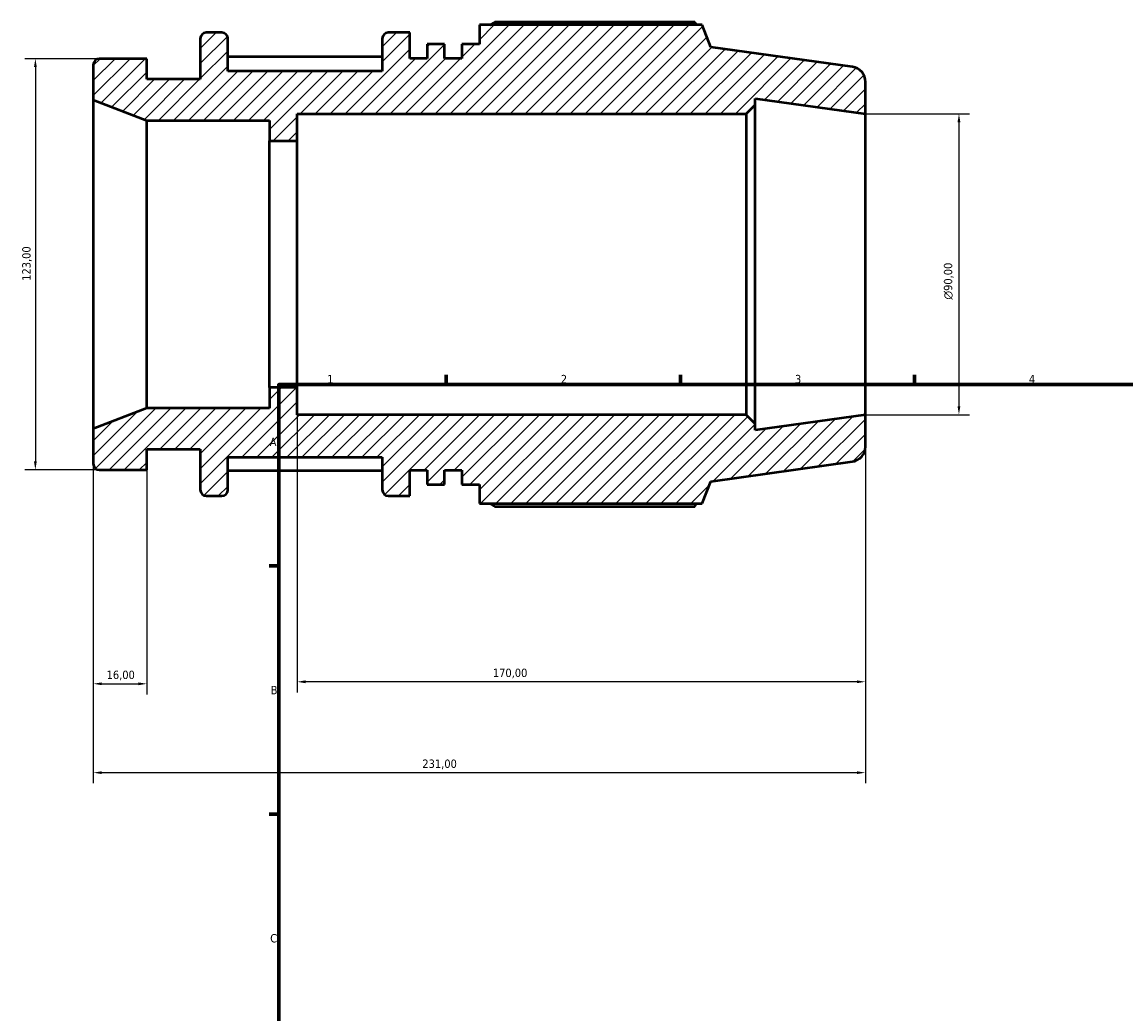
# Model space of a CAD drawing. Header units: millimetres. Extents: x -57 to 921, y -48 to 704.
# Tile 2 of 6: x -57 to 273, y 386 to 682. Entities that reach past the tile are written whole.
import ezdxf

# ---------------------------------------------------------------- set-up
doc = ezdxf.new("R2010")
doc.units = ezdxf.units.MM
for name, color, linetype, lineweight in [('Border (ISO)', 7, 'Continuous', 70), ('Dimension (ISO)', 7, 'Continuous', 25), ('Hatch (ISO)', 7, 'Continuous', 18), ('Visible (ISO)', 7, 'Continuous', 50)]:
    doc.layers.add(name, color=color, linetype=linetype, lineweight=lineweight)
doc.styles.add('Note Text (ISO)', font='tahoma.ttf')
doc.dimstyles.new('Default (ISO)', dxfattribs={"dimtxt": 2.5, "dimasz": 2.5, "dimexe": 3.175, "dimexo": 0, "dimgap": 0.762, "dimtad": 1, "dimrnd": 1e-08, "dimzin": 0, "dimtxsty": 'Note Text (ISO)', "dimcen": 0.09, "dimdle": 10, "dimclrd": 256, "dimclre": 256, "dimclrt": 232, "dimazin": 0, "dimtfac": 1.40208, "dimtmove": 0, "dimatfit": 3, "dimfxl": 1, "dimtolj": 1, "dimtzin": 0, "dimlwd": -1, "dimlwe": -1, "dimarcsym": 0})

# ---------------------------------------------------------------- blocks, each defined once
blk = doc.blocks.new('Borders Default Border')
at = {"layer": 'Border (ISO)'}
for p, q in [((70.08, 574), (70.08, 576.9)), ((140.17, 574), (140.17, 576.9)), ((210.25, 574), (210.25, 576.9)), ((20, 519.75), (17.1, 519.75)), ((20, 445.5), (17.1, 445.5))]:
    blk.add_line(p, q, dxfattribs=at)
at = {"layer": 'Border (ISO)', "flags": 128}
blk.add_lwpolyline([(20, 20), (20, 574), (821, 574), (821, 20), (20, 20)], dxfattribs=at)
at = {"layer": 'Border (ISO)', "color": 232, "true_color": 0xca0064, "char_height": 2.5, "attachment_point": 7, "style": 'Note Text (ISO)'}
for s, insert in [('1', (34.48, 574.4)), ('2', (104.37, 574.4)), ('3', (174.43, 574.35)), ('4', (244.42, 574.4)), ('A', (17.29, 555.62)), ('B', (17.59, 481.37)), ('C', (17.43, 407.08))]:
    blk.add_mtext(s, dxfattribs=dict(at, insert=insert))
blk = doc.blocks.new('*D7')
at = {"layer": 'Defpoints', "color": 0, "transparency": 16777216}
for p in [(195.5, 655), (195.5, 565), (223.5, 565)]:
    blk.add_point(p, dxfattribs=at)
at = {"layer": 'Dimension (ISO)', "transparency": 16777216}
for p, q in [((195.5, 655), (226.68, 655)), ((223.5, 652.5), (223.5, 567.5)), ((195.5, 565), (226.68, 565))]:
    blk.add_line(p, q, dxfattribs=at)
for points in [[(223.08, 652.5), (223.92, 652.5), (223.5, 655)], [(223.08, 567.5), (223.92, 567.5), (223.5, 565)]]:
    blk.add_solid(points, dxfattribs=at)
at = {"layer": 'Dimension (ISO)', "color": 232, "true_color": 0xca0064, "transparency": 16777216, "insert": (218.98, 599.44), "char_height": 2.5, "attachment_point": 1, "rotation": 90, "style": 'Note Text (ISO)'}
blk.add_mtext('\\A1;\\fAIGDT|b0|i0;\\H2.5000;\\ln\\fTahoma|b0|i0;\\H2.5000;90,00', dxfattribs=at)
blk = doc.blocks.new('*D9')
at = {"layer": 'Defpoints', "color": 0, "transparency": 16777216}
for p in [(25.5, 573.1), (195.5, 565), (25.5, 485.1)]:
    blk.add_point(p, dxfattribs=at)
at = {"layer": 'Dimension (ISO)', "transparency": 16777216}
for p, q in [((25.5, 573.1), (25.5, 481.93)), ((195.5, 565), (195.5, 481.93)), ((193, 485.1), (28, 485.1))]:
    blk.add_line(p, q, dxfattribs=at)
for points in [[(28, 485.52), (28, 484.68), (25.5, 485.1)], [(193, 485.52), (193, 484.68), (195.5, 485.1)]]:
    blk.add_solid(points, dxfattribs=at)
at = {"layer": 'Dimension (ISO)', "color": 232, "true_color": 0xca0064, "transparency": 16777216, "insert": (84.05, 489.03), "char_height": 2.5, "attachment_point": 1, "style": 'Note Text (ISO)'}
blk.add_mtext('\\A1;170,00', dxfattribs=at)
blk = doc.blocks.new('*D10')
at = {"layer": 'Defpoints', "color": 0, "transparency": 16777216}
for p in [(-35.5, 560.8), (-19.5, 548.5), (-19.5, 484.5)]:
    blk.add_point(p, dxfattribs=at)
at = {"layer": 'Dimension (ISO)', "transparency": 16777216}
for p, q in [((-35.5, 560.8), (-35.5, 481.32)), ((-19.5, 548.5), (-19.5, 481.32)), ((-33, 484.5), (-22, 484.5))]:
    blk.add_line(p, q, dxfattribs=at)
for points in [[(-33, 484.92), (-33, 484.08), (-35.5, 484.5)], [(-22, 484.92), (-22, 484.08), (-19.5, 484.5)]]:
    blk.add_solid(points, dxfattribs=at)
at = {"layer": 'Dimension (ISO)', "color": 232, "true_color": 0xca0064, "transparency": 16777216, "insert": (-31.52, 488.43), "char_height": 2.5, "attachment_point": 1, "style": 'Note Text (ISO)'}
blk.add_mtext('\\A1;16,00', dxfattribs=at)
blk = doc.blocks.new('*D11')
at = {"layer": 'Defpoints', "color": 0, "transparency": 16777216}
for p in [(-33.7, 671.5), (-52.83, 548.5), (-33.7, 548.5)]:
    blk.add_point(p, dxfattribs=at)
at = {"layer": 'Dimension (ISO)', "transparency": 16777216}
for p, q in [((-33.7, 671.5), (-56.01, 671.5)), ((-52.83, 669), (-52.83, 551)), ((-33.7, 548.5), (-56.01, 548.5))]:
    blk.add_line(p, q, dxfattribs=at)
for points in [[(-53.25, 669), (-52.42, 669), (-52.83, 671.5)], [(-53.25, 551), (-52.42, 551), (-52.83, 548.5)]]:
    blk.add_solid(points, dxfattribs=at)
at = {"layer": 'Dimension (ISO)', "color": 232, "true_color": 0xca0064, "transparency": 16777216, "insert": (-56.77, 605.05), "char_height": 2.5, "attachment_point": 1, "rotation": 90, "style": 'Note Text (ISO)'}
blk.add_mtext('\\A1;123,00', dxfattribs=at)
blk = doc.blocks.new('*D12')
at = {"layer": 'Defpoints', "color": 0, "transparency": 16777216}
for p in [(195.5, 565), (-35.5, 560.8), (-35.5, 457.91)]:
    blk.add_point(p, dxfattribs=at)
at = {"layer": 'Dimension (ISO)', "transparency": 16777216}
for p, q in [((195.5, 565), (195.5, 454.73)), ((-35.5, 560.8), (-35.5, 454.73)), ((193, 457.91), (-33, 457.91))]:
    blk.add_line(p, q, dxfattribs=at)
for points in [[(-33, 458.32), (-33, 457.49), (-35.5, 457.91)], [(193, 458.32), (193, 457.49), (195.5, 457.91)]]:
    blk.add_solid(points, dxfattribs=at)
at = {"layer": 'Dimension (ISO)', "color": 232, "true_color": 0xca0064, "transparency": 16777216, "insert": (62.95, 461.84), "char_height": 2.5, "attachment_point": 1, "style": 'Note Text (ISO)'}
blk.add_mtext('\\A1;231,00', dxfattribs=at)

msp = doc.modelspace()

# ---------------------------------------------------------------- hatches: boundary and pattern name
at = {"layer": 'Hatch (ISO)'}
h = msp.add_hatch(dxfattribs=at)
h.set_pattern_fill('ANSI31', color=256, scale=25.4, style=0)
h.set_pattern_definition([(45, (0, 0), (-2.245064, 2.245064), [])])
edge = h.paths.add_edge_path()
edge.add_ellipse((191, 555.412), major_axis=(0.626, -4.456), ratio=1, start_angle=0, end_angle=82)
edge.add_line((195.5, 555.412), (195.5, 565))
edge.add_line((195.5, 565), (162.5, 560.362))
edge.add_line((162.5, 560.362), (162.5, 562.3))
edge.add_line((162.5, 562.3), (159.8, 565))
edge.add_line((159.8, 565), (25.5, 565))
edge.add_line((25.5, 565), (25.5, 573.1))
edge.add_line((25.5, 573.1), (17.25, 573.1))
edge.add_line((17.25, 573.1), (17.25, 566.95))
edge.add_line((17.25, 566.95), (-19.5, 566.95))
edge.add_line((-19.5, 566.95), (-35.5, 560.8))
edge.add_line((-35.5, 560.8), (-35.5, 550.3))
edge.add_ellipse((-33.7, 550.3), major_axis=(-1.8, 0), ratio=1, start_angle=0, end_angle=90)
edge.add_line((-33.7, 548.5), (-19.5, 548.5))
edge.add_line((-19.5, 548.5), (-19.5, 554.65))
edge.add_line((-19.5, 554.65), (-3.5, 554.65))
edge.add_line((-3.5, 554.65), (-3.5, 542.5))
edge.add_ellipse((-1.7, 542.5), major_axis=(-1.8, 0), ratio=1, start_angle=0, end_angle=90)
edge.add_line((-1.7, 540.7), (2.95, 540.7))
edge.add_ellipse((2.95, 542.5), major_axis=(0, -1.8), ratio=1, start_angle=0, end_angle=90)
edge.add_line((4.75, 542.5), (4.75, 552.25))
edge.add_line((4.75, 552.25), (50.95, 552.25))
edge.add_line((50.95, 552.25), (50.95, 542.5))
edge.add_ellipse((52.75, 542.5), major_axis=(-1.8, 0), ratio=1, start_angle=0, end_angle=90)
edge.add_line((52.75, 540.7), (59.2, 540.7))
edge.add_line((59.2, 540.7), (59.2, 548.4))
edge.add_line((59.2, 548.4), (64.4, 548.4))
edge.add_line((64.4, 548.4), (64.4, 544.165))
edge.add_line((64.4, 544.165), (69.6, 544.165))
edge.add_line((69.6, 544.165), (69.6, 548.4))
edge.add_line((69.6, 548.4), (74.8, 548.4))
edge.add_line((74.8, 548.4), (74.8, 544.165))
edge.add_line((74.8, 544.165), (80, 544.165))
edge.add_line((80, 544.165), (80, 538.39))
edge.add_line((80, 538.39), (146.627, 538.39))
edge.add_line((146.627, 538.39), (149.3, 545.007))
edge.add_line((149.3, 545.007), (191.626, 550.956))
edge = h.paths.add_edge_path()
edge.add_ellipse((191, 664.588), major_axis=(4.5, 0), ratio=1, start_angle=0, end_angle=82)
edge.add_line((191.626, 669.044), (149.3, 674.993))
edge.add_line((149.3, 674.993), (146.627, 681.61))
edge.add_line((146.627, 681.61), (80, 681.61))
edge.add_line((80, 681.61), (80, 675.835))
edge.add_line((80, 675.835), (74.8, 675.835))
edge.add_line((74.8, 675.835), (74.8, 671.6))
edge.add_line((74.8, 671.6), (69.6, 671.6))
edge.add_line((69.6, 671.6), (69.6, 675.835))
edge.add_line((69.6, 675.835), (64.4, 675.835))
edge.add_line((64.4, 675.835), (64.4, 671.6))
edge.add_line((64.4, 671.6), (59.2, 671.6))
edge.add_line((59.2, 671.6), (59.2, 679.3))
edge.add_line((59.2, 679.3), (52.75, 679.3))
edge.add_ellipse((52.75, 677.5), major_axis=(0, 1.8), ratio=1, start_angle=0, end_angle=90)
edge.add_line((50.95, 677.5), (50.95, 667.75))
edge.add_line((50.95, 667.75), (4.75, 667.75))
edge.add_line((4.75, 667.75), (4.75, 677.5))
edge.add_ellipse((2.95, 677.5), major_axis=(1.8, 0), ratio=1, start_angle=0, end_angle=90)
edge.add_line((2.95, 679.3), (-1.7, 679.3))
edge.add_ellipse((-1.7, 677.5), major_axis=(0, 1.8), ratio=1, start_angle=0, end_angle=90)
edge.add_line((-3.5, 677.5), (-3.5, 665.35))
edge.add_line((-3.5, 665.35), (-19.5, 665.35))
edge.add_line((-19.5, 665.35), (-19.5, 671.5))
edge.add_line((-19.5, 671.5), (-33.7, 671.5))
edge.add_ellipse((-33.7, 669.7), major_axis=(0, 1.8), ratio=1, start_angle=0, end_angle=90)
edge.add_line((-35.5, 669.7), (-35.5, 659.2))
edge.add_line((-35.5, 659.2), (-19.5, 653.05))
edge.add_line((-19.5, 653.05), (17.25, 653.05))
edge.add_line((17.25, 653.05), (17.25, 646.9))
edge.add_line((17.25, 646.9), (25.5, 646.9))
edge.add_line((25.5, 646.9), (25.5, 655))
edge.add_line((25.5, 655), (159.8, 655))
edge.add_line((159.8, 655), (162.5, 657.7))
edge.add_line((162.5, 657.7), (162.5, 659.638))
edge.add_line((162.5, 659.638), (195.5, 655))
edge.add_line((195.5, 655), (195.5, 664.588))

# ---------------------------------------------------------------- linework, layer by layer
at = {"layer": 'Visible (ISO)'}
for p, q in [((146.627, 681.61), (80, 681.61)), ((80, 681.61), (80, 675.835)), ((144.449, 682.451), (84.62, 682.451)), ((149.3, 674.993), (146.627, 681.61)), ((-3.5, 677.5), (-3.5, 665.35)), ((2.95, 679.3), (-1.7, 679.3)), ((4.75, 667.75), (4.75, 677.5)), ((50.95, 677.5), (50.95, 667.75)), ((59.2, 679.3), (52.75, 679.3)), ((59.2, 671.6), (59.2, 679.3)), ((69.6, 675.835), (64.4, 675.835)), ((64.4, 675.835), (64.4, 671.6)), ((69.6, 671.6), (69.6, 675.835)), ((80, 675.835), (74.8, 675.835)), ((74.8, 675.835), (74.8, 671.6)), ((191.626, 669.044), (149.3, 674.993)), ((-19.5, 671.5), (-33.7, 671.5)), ((-19.5, 665.35), (-19.5, 671.5)), ((50.95, 672.011), (4.75, 672.011)), ((64.4, 671.6), (59.2, 671.6)), ((74.8, 671.6), (69.6, 671.6)), ((-35.5, 669.7), (-35.5, 659.2)), ((50.95, 667.75), (4.75, 667.75)), ((-3.5, 665.35), (-19.5, 665.35)), ((195.5, 655), (195.5, 664.588)), ((-35.5, 659.2), (-19.5, 653.05)), ((-35.5, 659.2), (-35.5, 560.8)), ((159.8, 655), (162.5, 657.7)), ((162.5, 657.7), (162.5, 659.638)), ((162.5, 659.638), (195.5, 655)), ((162.5, 562.3), (162.5, 657.7)), ((25.5, 646.9), (25.5, 655)), ((25.5, 655), (159.8, 655)), ((159.8, 655), (159.8, 565)), ((195.5, 565), (195.5, 655)), ((-19.5, 653.05), (17.25, 653.05)), ((-19.5, 566.95), (-19.5, 653.05)), ((17.25, 653.05), (17.25, 646.9)), ((17.25, 646.9), (25.5, 646.9)), ((17.25, 573.1), (17.25, 646.9)), ((25.5, 573.1), (25.5, 646.9)), ((25.5, 573.1), (17.25, 573.1)), ((17.25, 573.1), (17.25, 566.95)), ((25.5, 565), (25.5, 573.1)), ((-19.5, 566.95), (-35.5, 560.8)), ((17.25, 566.95), (-19.5, 566.95)), ((159.8, 565), (25.5, 565)), ((162.5, 562.3), (159.8, 565)), ((195.5, 565), (162.5, 560.362)), ((195.5, 555.412), (195.5, 565)), ((162.5, 560.362), (162.5, 562.3)), ((-35.5, 560.8), (-35.5, 550.3)), ((-19.5, 548.5), (-19.5, 554.65)), ((-19.5, 554.65), (-3.5, 554.65)), ((-3.5, 554.65), (-3.5, 542.5)), ((4.75, 542.5), (4.75, 552.25)), ((4.75, 552.25), (50.95, 552.25)), ((50.95, 552.25), (50.95, 542.5)), ((-33.7, 548.5), (-19.5, 548.5)), ((4.75, 548.317), (50.95, 548.317)), ((59.2, 540.7), (59.2, 548.4)), ((59.2, 548.4), (64.4, 548.4)), ((64.4, 548.4), (64.4, 544.165)), ((69.6, 544.165), (69.6, 548.4)), ((69.6, 548.4), (74.8, 548.4)), ((74.8, 548.4), (74.8, 544.165)), ((149.3, 545.007), (191.626, 550.956)), ((146.627, 538.39), (149.3, 545.007)), ((64.4, 544.165), (69.6, 544.165)), ((74.8, 544.165), (80, 544.165)), ((80, 544.165), (80, 538.39)), ((-1.7, 540.7), (2.95, 540.7)), ((52.75, 540.7), (59.2, 540.7)), ((80, 538.39), (146.627, 538.39)), ((84.62, 537.549), (144.449, 537.549))]:
    msp.add_line(p, q, dxfattribs=at)
for centre, radius, start, end in [((-1.7, 677.5), 1.8, 90, 180), ((2.95, 677.5), 1.8, 0, 90), ((52.75, 677.5), 1.8, 90, 180), ((-33.7, 669.7), 1.8, 90, 180), ((191, 664.588), 4.5, 0, 82), ((191, 555.412), 4.5, 278, 0), ((-33.7, 550.3), 1.8, 180, 270), ((-1.7, 542.5), 1.8, 180, 270), ((2.95, 542.5), 1.8, 270, 0), ((52.75, 542.5), 1.8, 180, 270)]:
    msp.add_arc(centre, radius, start, end, dxfattribs=at)
for points, weights in [([(83.278, 681.61), (83.938, 682.027), (84.62, 682.451)], [1.01125770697, 1.01325204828, 1.01509990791]), ([(144.991, 681.61), (144.725, 682.027), (144.449, 682.451)], [1.00141513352, 1.00078145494, 1]), ([(84.62, 537.549), (83.938, 537.973), (83.278, 538.39)], [1.01509990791, 1.01325204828, 1.01125770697]), ([(144.449, 537.549), (144.725, 537.973), (144.991, 538.39)], [1, 1.00078145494, 1.00141513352])]:
    msp.add_rational_spline(points, weights, degree=2, dxfattribs=at)

# ---------------------------------------------------------------- block references
msp.add_blockref('Borders Default Border', (0, 0))

# ---------------------------------------------------------------- dimensions: what is measured, and where the dimension line sits
at = {"layer": 'Dimension (ISO)'}
for base, p1, p2, angle, picture, middle in [((-52.833, 548.5), (-33.7, 671.5), (-33.7, 548.5), 90, '*D11', (-52.833, 610)), ((25.5, 485.1), (195.5, 565), (25.5, 573.1), 180, '*D9', (89, 485.1)), ((-19.5, 484.5), (-35.5, 560.8), (-19.5, 548.5), 180, '*D10', (-27.5, 484.5))]:
    dim = msp.add_linear_dim(base=base, p1=p1, p2=p2, angle=angle, dimstyle='Default (ISO)', override={"dimdec": 2, "dimtp": 0, "dimtm": 0, "dimtdec": 2, "dimtofl": 0, "dimatfit": 1}, dxfattribs=at)
    dim.commit()
    dim.dimension.update_dxf_attribs({"geometry": picture, "text_midpoint": middle, "dimtype": 160})
dim = msp.add_linear_dim(base=(223.5, 565), p1=(195.5, 655), p2=(195.5, 565), angle=90, text='\\fAIGDT|b0|i0;\\H2.5000;\\ln\\fTahoma|b0|i0;\\H2.5000;<>', dimstyle='Default (ISO)', override={"dimdec": 2, "dimtp": 0, "dimtm": 0, "dimtdec": 2, "dimtofl": 0, "dimatfit": 1}, dxfattribs=at)
dim.commit()
dim.dimension.update_dxf_attribs({"geometry": '*D7', "text_midpoint": (223.5, 605), "dimtype": 160})
dim = msp.add_linear_dim(base=(-35.5, 457.906), p1=(195.5, 565), p2=(-35.5, 560.8), dimstyle='Default (ISO)', override={"dimdec": 2, "dimtp": 0, "dimtm": 0, "dimtdec": 2, "dimtofl": 0, "dimatfit": 1}, dxfattribs=at)
dim.commit()
dim.dimension.update_dxf_attribs({"geometry": '*D12', "text_midpoint": (68, 457.906), "dimtype": 160})

doc.saveas('drawing.dxf')
